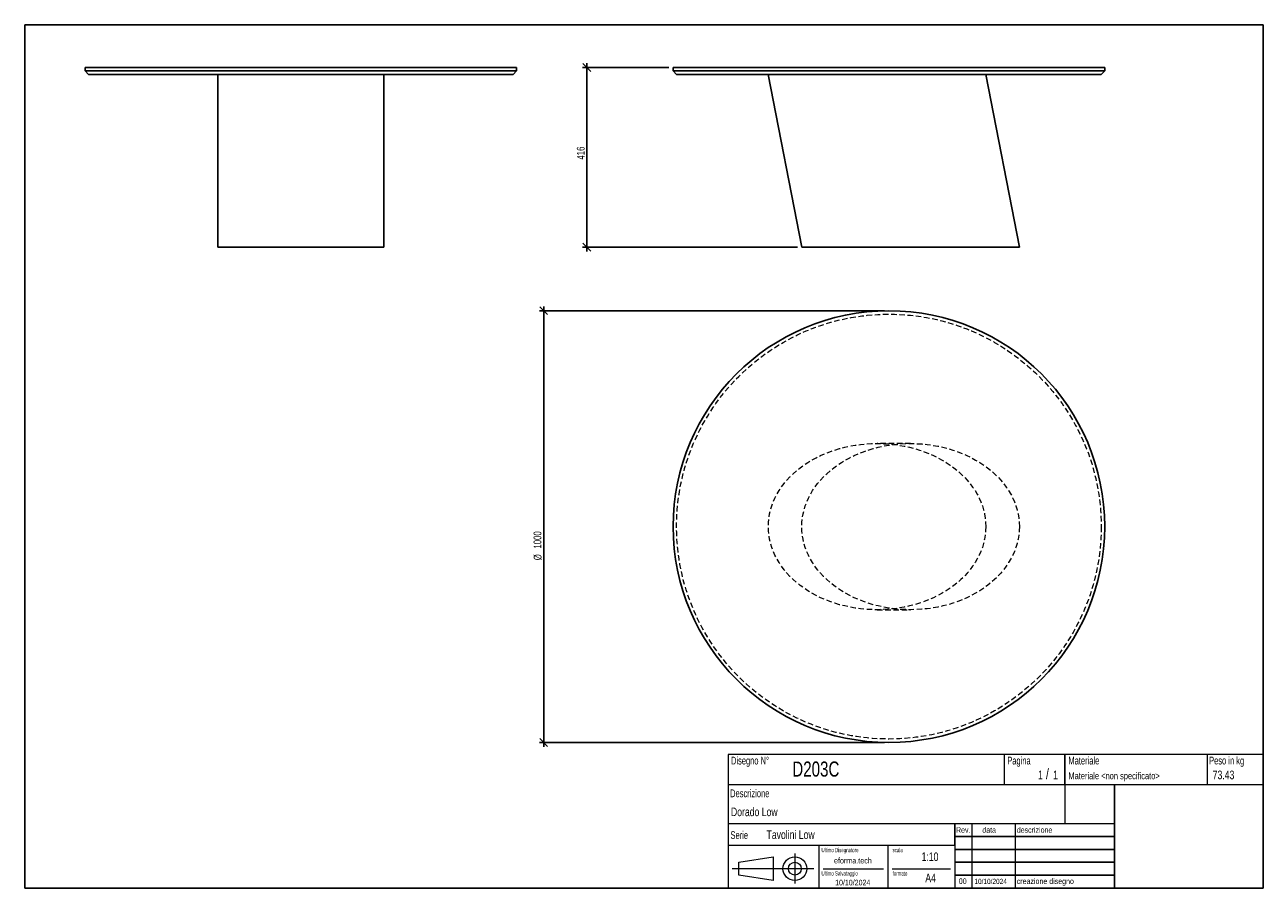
# Model space of a CAD drawing. Header units: millimetres. Extents: x 5 to 292, y 5 to 205.
import ezdxf

# ---------------------------------------------------------------- set-up
doc = ezdxf.new("R2010")
doc.units = ezdxf.units.MM
doc.linetypes.add('HIDDEN', pattern=[1.905, 1.27, -0.635])
doc.layers.add('FORMAT', color=7, linetype='Continuous')
doc.styles.add('SLDTEXTSTYLE0', font='TXT', dxfattribs={"width": 0.605})
doc.styles.add('SLDTEXTSTYLE1', font='TXT', dxfattribs={"width": 0.75})
doc.dimstyles.new('SLDDIMSTYLE0', dxfattribs={"dimtxt": 1.8, "dimasz": 1.8, "dimexe": 0, "dimexo": 0.0625, "dimgap": 0.45, "dimtad": 1, "dimlfac": 10, "dimrnd": 1e-09, "dimzin": 12, "dimdsep": 46, "dimtxsty": 'SLDTEXTSTYLE1', "dimblk1": 'OBLIQUE', "dimblk2": 'OBLIQUE', "dimsah": 1, "dimcen": 0.09, "dimadec": 0, "dimazin": 3, "dimtfac": 1, "dimtmove": 0, "dimatfit": 0, "dimldrblk": 'OBLIQUE', "dimfxl": 0, "dimfrac": 2, "dimtolj": 1, "dimtzin": 12, "dimarcsym": 0})

# ---------------------------------------------------------------- blocks, each defined once
blk = doc.blocks.new('_Oblique')
at = {"color": 0, "linetype": 'ByBlock', "lineweight": -2}
blk.add_line((-0.5, -0.5), (0.5, 0.5), dxfattribs=at)
blk = doc.blocks.new('_D')
at = {"layer": 'FORMAT', "color": 7}
for p, q in [((135.26, 195.1), (135.26, 196.1)), ((154.26, 195.1), (134.26, 195.1)), ((135.26, 195.1), (135.26, 153.5)), ((184.08, 153.5), (134.26, 153.5)), ((135.26, 153.5), (135.26, 152.5))]:
    blk.add_line(p, q, dxfattribs=at)
at = {"layer": 'FORMAT', "color": 7, "xscale": 1.8, "yscale": 1.8}
for p, rotation in [((135.26, 195.1), 270.0000000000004), ((135.26, 153.5), 90.0000000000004)]:
    blk.add_blockref('_Oblique', p, dxfattribs=dict(at, rotation=rotation))
at = {"layer": 'FORMAT', "color": 7, "insert": (132.94, 173.77), "char_height": 1.8, "attachment_point": 1, "rotation": 90, "style": 'SLDTEXTSTYLE1'}
blk.add_mtext('416', dxfattribs=at)
blk = doc.blocks.new('_D_1')
at = {"layer": 'FORMAT', "color": 7}
for p, q in [((204.26, 138.76), (124.26, 138.76)), ((125.26, 138.76), (125.26, 139.76)), ((125.26, 138.76), (125.26, 38.76)), ((204.26, 38.76), (124.26, 38.76)), ((125.26, 38.76), (125.26, 37.76))]:
    blk.add_line(p, q, dxfattribs=at)
at = {"layer": 'FORMAT', "color": 7, "xscale": 1.8, "yscale": 1.8}
for p, rotation in [((125.26, 138.76, 19.2), 270.0000000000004), ((125.26, 38.76, 19.2), 90.0000000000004)]:
    blk.add_blockref('_Oblique', p, dxfattribs=dict(at, rotation=rotation))
at = {"layer": 'FORMAT', "color": 7, "char_height": 1.8, "attachment_point": 1, "rotation": 90, "style": 'SLDTEXTSTYLE1'}
for s, insert in [('1000', (122.91, 83.67)), ('%%c', (122.94, 80.96))]:
    blk.add_mtext(s, dxfattribs=dict(at, insert=insert))

msp = doc.modelspace()

# ---------------------------------------------------------------- linework, layer by layer
at = {"color": 7, "linetype": 'Continuous', "lineweight": 25}
for p, q in [((18.9714, 195.101), (18.9714, 194.301)), ((18.9714, 195.101), (118.9714, 195.101)), ((18.9714, 194.301), (19.7714, 193.501)), ((18.9714, 194.301), (118.9714, 194.301)), ((118.1714, 193.501), (19.7714, 193.501)), ((49.7214, 193.501), (49.7214, 153.501)), ((88.2214, 153.501), (88.2214, 193.501)), ((118.1714, 193.501), (118.9714, 194.301)), ((118.9714, 194.301), (118.9714, 195.101)), ((155.2564, 195.101), (155.2564, 194.301)), ((155.2564, 195.101), (205.2564, 195.101)), ((155.2564, 194.301), (156.0564, 193.501)), ((155.2564, 194.301), (205.2564, 194.301)), ((205.2564, 193.501), (156.0564, 193.501)), ((177.3068, 193.4994), (185.082, 153.4994)), ((205.2564, 195.101), (255.2564, 195.101)), ((205.2564, 194.301), (255.2564, 194.301)), ((254.4564, 193.501), (205.2564, 193.501)), ((235.4816, 153.501), (227.7064, 193.501)), ((254.4564, 193.501), (255.2564, 194.301)), ((255.2564, 194.301), (255.2564, 195.101)), ((49.7214, 153.501), (68.9714, 153.501)), ((68.9714, 153.501), (88.2214, 153.501)), ((235.4816, 153.501), (185.0816, 153.501))]:
    msp.add_line(p, q, dxfattribs=at)
at = {"color": 7, "linetype": 'HIDDEN', "lineweight": 18}
for p, q in [((210.2816, 108.0071), (202.5064, 108.0071)), ((202.5064, 69.5071), (210.2816, 69.5071))]:
    msp.add_line(p, q, dxfattribs=at)
at = {"color": 7, "linetype": 'Continuous', "lineweight": 25}
msp.add_circle((205.2564, 88.7571), 50, dxfattribs=at)
at = {"color": 7, "linetype": 'HIDDEN', "lineweight": 18}
msp.add_circle((205.2564, 88.7571), 49.2, dxfattribs=at)
for centre in [(202.5064, 88.7571), (210.2816, 88.7571)]:
    msp.add_ellipse(centre, major_axis=(25.2, 0), ratio=0.76388889, dxfattribs=at)
at = {"layer": 'FORMAT', "color": 251, "true_color": 0x484848}
for p, q in [((5, 205), (292, 205)), ((5, 205), (5, 5)), ((292, 205), (292, 5)), ((5, 5), (292, 5))]:
    msp.add_line(p, q, dxfattribs=at)
at = {"layer": 'FORMAT', "color": 251, "lineweight": 18, "true_color": 0x484848}
for p, q in [((292, 36), (168, 36)), ((168, 36), (168, 5)), ((232, 36), (232, 29)), ((279, 36), (279, 29)), ((168, 29), (292, 29)), ((168, 20), (246, 20)), ((224.5, 20), (224.5, 5)), ((234.5, 20), (234.5, 5)), ((246, 20), (257.5, 20)), ((168, 15), (220.5, 15)), ((189, 15), (189, 5)), ((205, 15), (205, 5)), ((220.5, 15), (220.5, 5)), ((170.4523, 11.0284), (178.4523, 12.2784)), ((178.4523, 12.2784), (178.4523, 6.7784)), ((183.4602, 13.0408), (183.4602, 6.0605)), ((187.8829, 9.5284), (168.8934, 9.5284)), ((170.4523, 8.0284), (170.4523, 11.0284)), ((190, 9.5), (204, 9.5)), ((206, 9.5), (219.5, 9.5)), ((178.4523, 6.7784), (170.4523, 8.0284))]:
    msp.add_line(p, q, dxfattribs=at)
at = {"layer": 'FORMAT', "color": 7}
for p, q in [((246, 29), (246, 36)), ((257.5, 20), (257.5, 29)), ((220.5, 15), (220.5, 20)), ((257.5, 5), (257.5, 20)), ((220.5, 17), (257.5, 17)), ((220.5, 14), (257.5, 14)), ((220.5, 11), (257.5, 11)), ((220.5, 8), (257.5, 8)), ((220.5, 5), (257.5, 5))]:
    msp.add_line(p, q, dxfattribs=at)
at = {"layer": 'FORMAT', "color": 7, "lineweight": 18}
msp.add_line((246, 29), (246, 20), dxfattribs=at)
at = {"layer": 'FORMAT', "color": 251, "lineweight": 18, "true_color": 0x484848}
for radius in [2.75, 1.5]:
    msp.add_circle((183.4602, 9.5284), radius, dxfattribs=at)

# ---------------------------------------------------------------- texts
at = {"color": 18, "linetype": 'Continuous', "lineweight": 0, "true_color": 0x060606, "insert": (280.2907, 32.248), "char_height": 2, "attachment_point": 1, "style": 'SLDTEXTSTYLE1'}
msp.add_mtext('73.43', dxfattribs=at)
at = {"layer": 'FORMAT', "color": 18, "true_color": 0x060606}
for s, insert, char_height, attachment_point, style in [('Disegno N°', (168.6521, 35.4606), 1.8, 1, 'SLDTEXTSTYLE0'), ('Pagina', (232.6858, 35.4642), 1.8, 1, 'SLDTEXTSTYLE0'), ('Materiale', (246.8464, 35.4642), 1.8, 1, 'SLDTEXTSTYLE0'), ('Peso in kg', (279.4583, 35.4642), 1.8, 1, 'SLDTEXTSTYLE0'), ('D203C', (182.8579, 34.3513), 3.5, 1, 'SLDTEXTSTYLE1'), ('1', (239.8246, 32.248), 2, 1, 'SLDTEXTSTYLE1'), ('/', (241.6416, 32.746), 2.5, 1, 'SLDTEXTSTYLE1'), ('1', (243.3205, 32.248), 2, 1, 'SLDTEXTSTYLE1'), ('Materiale <non specificato>', (246.8464, 31.8349), 1.5875, 1, 'SLDTEXTSTYLE1'), ('Descrizione', (168.4596, 27.873), 1.8, 1, 'SLDTEXTSTYLE0'), ('Dorado Low', (168.6521, 23.6915), 2, 1, 'SLDTEXTSTYLE1'), ('Serie', (168.5467, 18.2007), 1.8, 1, 'SLDTEXTSTYLE0'), ('Tavolini Low', (176.9009, 18.3974), 2, 1, 'SLDTEXTSTYLE1'), ('Rev.', (220.8043, 19.1406), 1.3, 1, 'SLDTEXTSTYLE1'), ('data', (226.9058, 19.1406), 1.3, 1, 'SLDTEXTSTYLE1'), ('descrizione', (234.8893, 19.1406), 1.3, 1, 'SLDTEXTSTYLE1'), ('Ultimo Disegnatore', (189.6183, 14.3444), 1, 1, 'SLDTEXTSTYLE0'), ('scala', (206.1064, 14.3444), 1, 1, 'SLDTEXTSTYLE0'), ('1:10', (212.8317, 13.2881), 2, 1, 'SLDTEXTSTYLE1'), ('Ultimo Salvataggio', (189.6183, 8.9384), 1, 1, 'SLDTEXTSTYLE0'), ('formato', (206.1064, 8.9384), 1, 1, 'SLDTEXTSTYLE0'), ('10/10/2024', (196.8682, 6.9555), 1.3, 2, 'SLDTEXTSTYLE1'), ('A4', (213.6928, 8.3983), 2, 1, 'SLDTEXTSTYLE1'), ('00', (221.4553, 7.2775), 1.3, 1, 'SLDTEXTSTYLE1'), ('10/10/2024', (225.0655, 7.1779), 1.2, 1, 'SLDTEXTSTYLE1'), ('creazione disegno', (234.8893, 7.2775), 1.3, 1, 'SLDTEXTSTYLE1')]:
    msp.add_mtext(s, dxfattribs=dict(at, insert=insert, char_height=char_height, attachment_point=attachment_point, style=style))
at = {"layer": 'FORMAT', "color": 18, "true_color": 0x020202, "insert": (196.9035, 12.0629), "char_height": 1.322917, "attachment_point": 2, "style": 'SLDTEXTSTYLE1'}
msp.add_mtext('eforma.tech', dxfattribs=at)

# ---------------------------------------------------------------- dimensions: what is measured, and where the dimension line sits
at = {"layer": 'FORMAT', "color": 7}
dim = msp.add_linear_dim(base=(135.2564, 153.501), p1=(155.2564, 195.101), p2=(185.0816, 153.501), angle=90, dimstyle='SLDDIMSTYLE0', dxfattribs=at)
dim.commit()
dim.dimension.update_dxf_attribs({"geometry": '_D', "text_midpoint": (135.2564, 175.7631), "dimtype": 160})
dim = msp.add_linear_dim(base=(125.2564, 38.7571), p1=(205.2564, 138.7571), p2=(205.2564, 38.7571), angle=90, text='%%c<>', dimstyle='SLDDIMSTYLE0', dxfattribs=at)
dim.commit()
dim.dimension.update_dxf_attribs({"geometry": '_D_1', "text_midpoint": (125.2564, 84.9757), "dimtype": 160})

doc.saveas('drawing.dxf')
